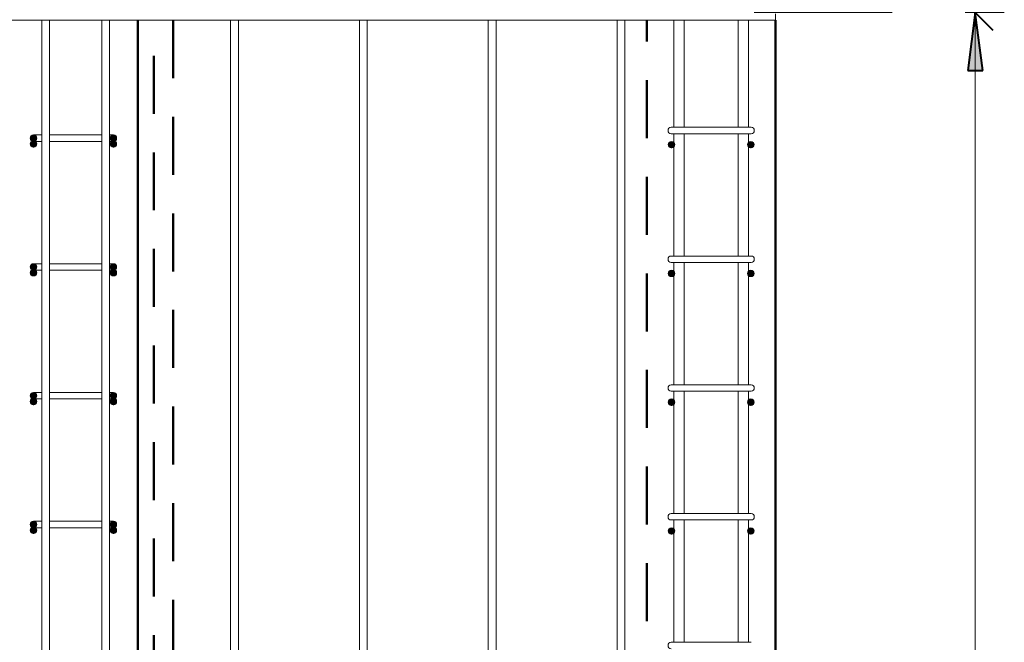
# Model space of a CAD drawing. Header units: millimetres. Extents: x -17509 to 45024, y 2611 to 9111.
# Tile 27 of 93: x 4969 to 6498, y 5779 to 6746. Entities that reach past the tile are written whole.
import ezdxf

# ---------------------------------------------------------------- set-up
doc = ezdxf.new("R2010")
doc.units = ezdxf.units.MM
doc.linetypes.add('ADSK_Невидимые', pattern=[150, 90, -60])
for name, color, linetype, lineweight in [('A-____-____-DIMS', 211, 'Continuous', 9), ('A-____-____-DIMS-30', 211, 'Continuous', 9), ('A-WALL-____-HDLN', 110, 'ADSK_Невидимые', 20), ('A-WALL-____-MCUT', 113, 'Continuous', 50), ('A-WALL-____-OTLN', 113, 'Continuous', 20), ('S-RBAR-____-MCUT', 171, 'Continuous', 20), ('S-RBAR-____-OTLN', 171, 'Continuous', 100)]:
    doc.layers.add(name, color=color, linetype=linetype, lineweight=lineweight)
doc.styles.add('GOST Common_I_1', font='GOST Common Italic.ttf', dxfattribs={"width": 0.8, "height": 75})
doc.dimstyles.new('ADSK_Для_арматуры_Основной_2_5_мм_шаг_кол-во_Стрелки_точный', dxfattribs={"dimscale": 304.8, "dimtxt": 0.247469, "dimasz": 0.295276, "dimexe": 0.147638, "dimexo": 0.000484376, "dimgap": 0.03937, "dimtad": 1, "dimdec": 0, "dimlfac": 304.8, "dimdsep": 46, "dimtxsty": 'GOST Common_I_1', "dimsah": 1, "dimcen": 0.09, "dimdle": 0.147638, "dimazin": 0, "dimtfac": 1, "dimtdec": 4, "dimtix": 1, "dimtmove": 0, "dimatfit": 3, "dimfxl": 1, "dimtvp": 1, "dimtfill": 1, "dimtolj": 1, "dimtzin": 0, "dimarcsym": 2})
doc.dimstyles.new('ADSK_Округление_5мм__Узкий_', dxfattribs={"dimscale": 304.8, "dimtxt": 0.247469, "dimasz": 0.177165, "dimexe": 0.147638, "dimexo": 0.000322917, "dimgap": 0.03937, "dimtad": 1, "dimdec": 0, "dimlfac": 304.8, "dimrnd": 5, "dimdsep": 46, "dimtxsty": 'GOST Common_I_1', "dimblk1": 'OBLIQUE', "dimblk2": 'OBLIQUE', "dimsah": 1, "dimcen": 0.09, "dimdle": 0.147638, "dimazin": 0, "dimtfac": 1, "dimtdec": 4, "dimtix": 1, "dimtmove": 0, "dimatfit": 3, "dimfxl": 1, "dimtvp": 1, "dimtfill": 1, "dimtolj": 1, "dimtzin": 0, "dimlwd": 20, "dimlwe": 20, "dimarcsym": 2})

# ---------------------------------------------------------------- blocks, each defined once
blk = doc.blocks.new('DIMBLOCK110-КЖ1_Р_ВЭ2_Армирование_9')
at = {"layer": 'A-____-____-DIMS-30', "lineweight": 40}
for p, q in [((6452.8, 6757), (6425.8, 6784)), ((6452.8, 6757), (6479.8, 6730)), ((6452.8, 4157), (6425.8, 4184)), ((6452.8, 4157), (6479.8, 4130))]:
    blk.add_line(p, q, dxfattribs=at)
at = {"layer": 'A-____-____-DIMS-30', "lineweight": 20}
for p, q in [((6452.8, 6757), (6109.7, 6757)), ((6452.8, 4157), (6452.8, 6757)), ((6452.8, 6757), (6497.8, 6757)), ((6452.8, 4157), (6109.7, 4157)), ((6452.8, 4157), (6497.8, 4157))]:
    blk.add_line(p, q, dxfattribs=at)
at = {"layer": 'A-____-____-DIMS-30', "color": 0, "lineweight": 20, "insert": (6342.8, 5372.6), "char_height": 75, "width": 202.507, "attachment_point": 1, "rotation": 90, "line_spacing_factor": 1.022761, "style": 'GOST Common_I_1', "bg_fill": 3, "box_fill_scale": 1.25, "bg_fill_color": 256, "bg_fill_true_color": 13158600, "bg_fill_transparency": 0}
blk.add_mtext('2600', dxfattribs=at)
blk = doc.blocks.new('_Oblique')
at = {"color": 0, "linetype": 'ByBlock', "lineweight": -2}
blk.add_line((-0.5, -0.5), (0.5, 0.5), dxfattribs=at)
blk = doc.blocks.new('DIMBLOCK111-КЖ1_Р_ВЭ2_Армирование_9')
at = {"layer": 'A-____-____-DIMS-30', "lineweight": 40}
for p, q in [((6452.8, 6857), (6425.8, 6884)), ((6452.8, 6857), (6479.8, 6830)), ((6452.8, 6757), (6425.8, 6784)), ((6452.8, 6757), (6479.8, 6730))]:
    blk.add_line(p, q, dxfattribs=at)
at = {"layer": 'A-____-____-DIMS-30', "lineweight": 20}
for p, q in [((6452.8, 6857), (6109.7, 6857)), ((6452.8, 6757), (6452.8, 6857)), ((6452.8, 6857), (6497.8, 6857)), ((6452.8, 6757), (6109.7, 6757)), ((6452.8, 6757), (6497.8, 6757))]:
    blk.add_line(p, q, dxfattribs=at)
at = {"layer": 'A-____-____-DIMS-30', "color": 0, "lineweight": 20, "insert": (6342.8, 6749.5), "char_height": 75, "width": 138.073, "attachment_point": 1, "rotation": 90, "line_spacing_factor": 1.022761, "style": 'GOST Common_I_1', "bg_fill": 3, "box_fill_scale": 1.25, "bg_fill_color": 256, "bg_fill_true_color": 13158600, "bg_fill_transparency": 0}
blk.add_mtext('100', dxfattribs=at)
blk = doc.blocks.new('DIMBLOCK121-КЖ1_Р_ВЭ2_Армирование_9')
at = {"layer": 'A-____-____-DIMS-30', "lineweight": 40}
for points in [[(6452.8, 6857), (6464.7, 6947), (6441, 6947)], [(6452.8, 6757), (6441, 6667), (6464.7, 6667)], [(6452.8, 4157), (6464.7, 4247), (6441, 4247)]]:
    blk.add_hatch(color=256, dxfattribs=at).paths.add_polyline_path(points)
for p, q in [((6464.7, 6947), (6441, 6947)), ((6441, 6947), (6452.8, 6857)), ((6452.8, 6857), (6464.7, 6947)), ((6452.8, 6757), (6441, 6667)), ((6464.7, 6667), (6452.8, 6757)), ((6441, 6667), (6464.7, 6667)), ((6464.7, 4247), (6441, 4247)), ((6441, 4247), (6452.8, 4157)), ((6452.8, 4157), (6464.7, 4247))]:
    blk.add_line(p, q, dxfattribs=at)
at = {"layer": 'A-____-____-DIMS-30'}
for p, q in [((6452.8, 6857), (6154.7, 6857)), ((6452.8, 6857), (6497.8, 6857)), ((6452.8, 6757), (6154.7, 6757)), ((6452.8, 4112), (6452.8, 6757)), ((6452.8, 6757), (6497.8, 6757)), ((6452.8, 4157), (6154.7, 4157)), ((6452.8, 4157), (6497.8, 4157))]:
    blk.add_line(p, q, dxfattribs=at)
at = {"layer": 'A-____-____-DIMS-30', "color": 0, "insert": (6342.8, 5230.7), "char_height": 75, "width": 543.086, "attachment_point": 1, "rotation": 90, "line_spacing_factor": 1.022761, "style": 'GOST Common_I_1', "bg_fill": 3, "box_fill_scale": 1.25, "bg_fill_color": 256, "bg_fill_true_color": 13158600, "bg_fill_transparency": 0}
blk.add_mtext('200x13=2600', dxfattribs=at)
blk = doc.blocks.new('_None')
blk = doc.blocks.new('DIMBLOCK122-КЖ1_Р_ВЭ2_Армирование_9')
at = {"layer": 'A-____-____-DIMS-30', "lineweight": 40}
for points in [[(6452.8, 6857), (6464.7, 6947), (6441, 6947)], [(6452.8, 6757), (6441, 6667), (6464.7, 6667)]]:
    blk.add_hatch(color=256, dxfattribs=at).paths.add_polyline_path(points)
at = {"layer": 'A-____-____-DIMS-30'}
for p, q in [((6452.8, 6757), (6452.8, 7019.8)), ((6452.8, 6857), (6154.7, 6857)), ((6452.8, 6857), (6497.8, 6857)), ((6452.8, 6757), (6154.7, 6757)), ((6452.8, 6757), (6497.8, 6757))]:
    blk.add_line(p, q, dxfattribs=at)
at = {"layer": 'A-____-____-DIMS-30', "lineweight": 40}
for p, q in [((6464.7, 6947), (6441, 6947)), ((6441, 6947), (6452.8, 6857)), ((6452.8, 6857), (6464.7, 6947)), ((6452.8, 6757), (6441, 6667)), ((6464.7, 6667), (6452.8, 6757)), ((6441, 6667), (6464.7, 6667))]:
    blk.add_line(p, q, dxfattribs=at)
at = {"layer": 'A-____-____-DIMS-30', "color": 0, "insert": (6342.8, 6749.5), "char_height": 75, "width": 138.073, "attachment_point": 1, "rotation": 90, "line_spacing_factor": 1.022761, "style": 'GOST Common_I_1', "bg_fill": 3, "box_fill_scale": 1.25, "bg_fill_color": 256, "bg_fill_true_color": 13158600, "bg_fill_transparency": 0}
blk.add_mtext('100', dxfattribs=at)

msp = doc.modelspace()

# ---------------------------------------------------------------- hatches: boundary and pattern name
at = {"layer": 'S-RBAR-____-MCUT'}
h = msp.add_hatch(color=256, dxfattribs=at)
edge = h.paths.add_edge_path()
edge.add_arc((4990.723, 6562), 5, 0, 360)
h = msp.add_hatch(color=256, dxfattribs=at)
edge = h.paths.add_edge_path()
edge.add_arc((4990.723, 6553), 5, 0, 360)
for points in [[(4990.723, 6557), (4995.4782, 6560.4549), (4993.6619, 6566.0451), (4987.784, 6566.0451), (4985.9677, 6560.4549)], [(5114.723, 6557), (5119.4782, 6560.4549), (5117.6619, 6566.0451), (5111.784, 6566.0451), (5109.9677, 6560.4549)], [(4990.723, 6548), (4995.4782, 6551.4549), (4993.6619, 6557.0451), (4987.784, 6557.0451), (4985.9677, 6551.4549)], [(5114.723, 6548), (5119.4782, 6551.4549), (5117.6619, 6557.0451), (5111.784, 6557.0451), (5109.9677, 6551.4549)], [(4990.723, 6357), (4995.4782, 6360.4549), (4993.6619, 6366.0451), (4987.784, 6366.0451), (4985.9677, 6360.4549)], [(5114.723, 6357), (5119.4782, 6360.4549), (5117.6619, 6366.0451), (5111.784, 6366.0451), (5109.9677, 6360.4549)], [(4990.723, 6348), (4995.4782, 6351.4549), (4993.6619, 6357.0451), (4987.784, 6357.0451), (4985.9677, 6351.4549)], [(5114.723, 6348), (5119.4782, 6351.4549), (5117.6619, 6357.0451), (5111.784, 6357.0451), (5109.9677, 6351.4549)], [(4990.723, 6157), (4995.4782, 6160.4549), (4993.6619, 6166.0451), (4987.784, 6166.0451), (4985.9677, 6160.4549)], [(5114.723, 6157), (5119.4782, 6160.4549), (5117.6619, 6166.0451), (5111.784, 6166.0451), (5109.9677, 6160.4549)], [(4990.723, 6148), (4995.4782, 6151.4549), (4993.6619, 6157.0451), (4987.784, 6157.0451), (4985.9677, 6151.4549)], [(5114.723, 6148), (5119.4782, 6151.4549), (5117.6619, 6157.0451), (5111.784, 6157.0451), (5109.9677, 6151.4549)], [(4990.723, 5957), (4995.4782, 5960.4549), (4993.6619, 5966.0451), (4987.784, 5966.0451), (4985.9677, 5960.4549)], [(5114.723, 5957), (5119.4782, 5960.4549), (5117.6619, 5966.0451), (5111.784, 5966.0451), (5109.9677, 5960.4549)], [(4990.723, 5948), (4995.4782, 5951.4549), (4993.6619, 5957.0451), (4987.784, 5957.0451), (4985.9677, 5951.4549)], [(5114.723, 5948), (5119.4782, 5951.4549), (5117.6619, 5957.0451), (5111.784, 5957.0451), (5109.9677, 5951.4549)]]:
    msp.add_hatch(color=256, dxfattribs=at).paths.add_polyline_path(points)
h = msp.add_hatch(color=256, dxfattribs=at)
edge = h.paths.add_edge_path()
edge.add_arc((5114.723, 6562), 5, 0, 360)
h = msp.add_hatch(color=256, dxfattribs=at)
edge = h.paths.add_edge_path()
edge.add_arc((5114.723, 6553), 5, 0, 360)
h = msp.add_hatch(color=256, dxfattribs=at)
edge = h.paths.add_edge_path()
edge.add_arc((4990.723, 6362), 5, 0, 360)
h = msp.add_hatch(color=256, dxfattribs=at)
edge = h.paths.add_edge_path()
edge.add_arc((5114.723, 6362), 5, 0, 360)
h = msp.add_hatch(color=256, dxfattribs=at)
edge = h.paths.add_edge_path()
edge.add_arc((4990.723, 6353), 5, 0, 360)
h = msp.add_hatch(color=256, dxfattribs=at)
edge = h.paths.add_edge_path()
edge.add_arc((5114.723, 6353), 5, 0, 360)
h = msp.add_hatch(color=256, dxfattribs=at)
edge = h.paths.add_edge_path()
edge.add_arc((4990.723, 6162), 5, 0, 360)
h = msp.add_hatch(color=256, dxfattribs=at)
edge = h.paths.add_edge_path()
edge.add_arc((5114.723, 6162), 5, 0, 360)
h = msp.add_hatch(color=256, dxfattribs=at)
edge = h.paths.add_edge_path()
edge.add_arc((4990.723, 6153), 5, 0, 360)
h = msp.add_hatch(color=256, dxfattribs=at)
edge = h.paths.add_edge_path()
edge.add_arc((5114.723, 6153), 5, 0, 360)
h = msp.add_hatch(color=256, dxfattribs=at)
edge = h.paths.add_edge_path()
edge.add_arc((4990.723, 5962), 5, 0, 360)
h = msp.add_hatch(color=256, dxfattribs=at)
edge = h.paths.add_edge_path()
edge.add_arc((5114.723, 5962), 5, 0, 360)
h = msp.add_hatch(color=256, dxfattribs=at)
edge = h.paths.add_edge_path()
edge.add_arc((4990.723, 5953), 5, 0, 360)
h = msp.add_hatch(color=256, dxfattribs=at)
edge = h.paths.add_edge_path()
edge.add_arc((5114.723, 5953), 5, 0, 360)
at = {"layer": 'S-RBAR-____-OTLN', "lineweight": 20}
h = msp.add_hatch(color=256, dxfattribs=at)
edge = h.paths.add_edge_path()
edge.add_arc((5981.162, 6551.9393), 5, 0, 360)
for points in [[(5981.162, 6546.9393), (5985.9173, 6550.3943), (5984.1009, 6555.9844), (5978.2231, 6555.9844), (5976.4067, 6550.3943)], [(6104.2833, 6546.9393), (6109.0386, 6550.3943), (6107.2222, 6555.9844), (6101.3444, 6555.9844), (6099.528, 6550.3943)], [(5981.162, 6346.9393), (5985.9173, 6350.3943), (5984.1009, 6355.9844), (5978.2231, 6355.9844), (5976.4067, 6350.3943)], [(6104.2833, 6346.9393), (6109.0386, 6350.3943), (6107.2222, 6355.9844), (6101.3444, 6355.9844), (6099.528, 6350.3943)], [(5981.162, 6146.9393), (5985.9173, 6150.3943), (5984.1009, 6155.9844), (5978.2231, 6155.9844), (5976.4067, 6150.3943)], [(6104.2833, 6146.9393), (6109.0386, 6150.3943), (6107.2222, 6155.9844), (6101.3444, 6155.9844), (6099.528, 6150.3943)], [(5981.162, 5946.9393), (5985.9173, 5950.3943), (5984.1009, 5955.9844), (5978.2231, 5955.9844), (5976.4067, 5950.3943)], [(6104.2833, 5946.9393), (6109.0386, 5950.3943), (6107.2222, 5955.9844), (6101.3444, 5955.9844), (6099.528, 5950.3943)]]:
    msp.add_hatch(color=256, dxfattribs=at).paths.add_polyline_path(points)
h = msp.add_hatch(color=256, dxfattribs=at)
edge = h.paths.add_edge_path()
edge.add_arc((6104.2833, 6551.9393), 5, 0, 360)
h = msp.add_hatch(color=256, dxfattribs=at)
edge = h.paths.add_edge_path()
edge.add_arc((5981.162, 6351.9393), 5, 0, 360)
h = msp.add_hatch(color=256, dxfattribs=at)
edge = h.paths.add_edge_path()
edge.add_arc((6104.2833, 6351.9393), 5, 0, 360)
h = msp.add_hatch(color=256, dxfattribs=at)
edge = h.paths.add_edge_path()
edge.add_arc((5981.162, 6151.9393), 5, 0, 360)
h = msp.add_hatch(color=256, dxfattribs=at)
edge = h.paths.add_edge_path()
edge.add_arc((6104.2833, 6151.9393), 5, 0, 360)
h = msp.add_hatch(color=256, dxfattribs=at)
edge = h.paths.add_edge_path()
edge.add_arc((5981.162, 5951.9393), 5, 0, 360)
h = msp.add_hatch(color=256, dxfattribs=at)
edge = h.paths.add_edge_path()
edge.add_arc((6104.2833, 5951.9393), 5, 0, 360)

# ---------------------------------------------------------------- linework, layer by layer
at = {"layer": 'A-WALL-____-HDLN', "lineweight": 50}
for p, q in [((5177.7223, 4200), (5177.7223, 6745.1716)), ((5207.7223, 6745.1716), (5207.7223, 4200)), ((5942.7226, 4162), (5942.7226, 6745.1716))]:
    msp.add_line(p, q, dxfattribs=at)
at = {"layer": 'A-WALL-____-MCUT'}
msp.add_line((5152.723, 4155.1716), (5152.723, 6745.1716), dxfattribs=at)
at = {"layer": 'A-WALL-____-OTLN', "lineweight": 50}
msp.add_line((6142.7226, 4155.1716), (6142.7226, 6745.1716), dxfattribs=at)
at = {"layer": 'S-RBAR-____-MCUT'}
for p, q in [((4987.784, 6566.0451), (4985.9677, 6560.4549)), ((4985.9677, 6560.4549), (4990.723, 6557)), ((4993.6619, 6566.0451), (4987.784, 6566.0451)), ((4990.723, 6557), (4995.4782, 6560.4549)), ((4995.4782, 6560.4549), (4993.6619, 6566.0451)), ((5111.784, 6566.0451), (5109.9677, 6560.4549)), ((5109.9677, 6560.4549), (5114.723, 6557)), ((5117.6619, 6566.0451), (5111.784, 6566.0451)), ((5114.723, 6557), (5119.4782, 6560.4549)), ((5119.4782, 6560.4549), (5117.6619, 6566.0451)), ((4987.784, 6557.0451), (4985.9677, 6551.4549)), ((4985.9677, 6551.4549), (4990.723, 6548)), ((4993.6619, 6557.0451), (4987.784, 6557.0451)), ((4990.723, 6548), (4995.4782, 6551.4549)), ((4995.4782, 6551.4549), (4993.6619, 6557.0451)), ((5111.784, 6557.0451), (5109.9677, 6551.4549)), ((5109.9677, 6551.4549), (5114.723, 6548)), ((5117.6619, 6557.0451), (5111.784, 6557.0451)), ((5114.723, 6548), (5119.4782, 6551.4549)), ((5119.4782, 6551.4549), (5117.6619, 6557.0451)), ((4987.784, 6366.0451), (4985.9677, 6360.4549)), ((4985.9677, 6360.4549), (4990.723, 6357)), ((4993.6619, 6366.0451), (4987.784, 6366.0451)), ((4990.723, 6357), (4995.4782, 6360.4549)), ((4995.4782, 6360.4549), (4993.6619, 6366.0451)), ((5111.784, 6366.0451), (5109.9677, 6360.4549)), ((5109.9677, 6360.4549), (5114.723, 6357)), ((5117.6619, 6366.0451), (5111.784, 6366.0451)), ((5114.723, 6357), (5119.4782, 6360.4549)), ((5119.4782, 6360.4549), (5117.6619, 6366.0451)), ((4987.784, 6357.0451), (4985.9677, 6351.4549)), ((4985.9677, 6351.4549), (4990.723, 6348)), ((4993.6619, 6357.0451), (4987.784, 6357.0451)), ((4990.723, 6348), (4995.4782, 6351.4549)), ((4995.4782, 6351.4549), (4993.6619, 6357.0451)), ((5111.784, 6357.0451), (5109.9677, 6351.4549)), ((5109.9677, 6351.4549), (5114.723, 6348)), ((5117.6619, 6357.0451), (5111.784, 6357.0451)), ((5114.723, 6348), (5119.4782, 6351.4549)), ((5119.4782, 6351.4549), (5117.6619, 6357.0451)), ((4987.784, 6166.0451), (4985.9677, 6160.4549)), ((4985.9677, 6160.4549), (4990.723, 6157)), ((4993.6619, 6166.0451), (4987.784, 6166.0451)), ((4990.723, 6157), (4995.4782, 6160.4549)), ((4995.4782, 6160.4549), (4993.6619, 6166.0451)), ((5111.784, 6166.0451), (5109.9677, 6160.4549)), ((5109.9677, 6160.4549), (5114.723, 6157)), ((5117.6619, 6166.0451), (5111.784, 6166.0451)), ((5114.723, 6157), (5119.4782, 6160.4549)), ((5119.4782, 6160.4549), (5117.6619, 6166.0451)), ((4987.784, 6157.0451), (4985.9677, 6151.4549)), ((4985.9677, 6151.4549), (4990.723, 6148)), ((4993.6619, 6157.0451), (4987.784, 6157.0451)), ((4990.723, 6148), (4995.4782, 6151.4549)), ((4995.4782, 6151.4549), (4993.6619, 6157.0451)), ((5111.784, 6157.0451), (5109.9677, 6151.4549)), ((5109.9677, 6151.4549), (5114.723, 6148)), ((5117.6619, 6157.0451), (5111.784, 6157.0451)), ((5114.723, 6148), (5119.4782, 6151.4549)), ((5119.4782, 6151.4549), (5117.6619, 6157.0451)), ((4987.784, 5966.0451), (4985.9677, 5960.4549)), ((4993.6619, 5966.0451), (4987.784, 5966.0451)), ((4995.4782, 5960.4549), (4993.6619, 5966.0451)), ((5111.784, 5966.0451), (5109.9677, 5960.4549)), ((5117.6619, 5966.0451), (5111.784, 5966.0451)), ((5119.4782, 5960.4549), (5117.6619, 5966.0451)), ((4985.9677, 5960.4549), (4990.723, 5957)), ((4987.784, 5957.0451), (4985.9677, 5951.4549)), ((4985.9677, 5951.4549), (4990.723, 5948)), ((4993.6619, 5957.0451), (4987.784, 5957.0451)), ((4990.723, 5957), (4995.4782, 5960.4549)), ((4990.723, 5948), (4995.4782, 5951.4549)), ((4995.4782, 5951.4549), (4993.6619, 5957.0451)), ((5109.9677, 5960.4549), (5114.723, 5957)), ((5111.784, 5957.0451), (5109.9677, 5951.4549)), ((5109.9677, 5951.4549), (5114.723, 5948)), ((5117.6619, 5957.0451), (5111.784, 5957.0451)), ((5114.723, 5957), (5119.4782, 5960.4549)), ((5114.723, 5948), (5119.4782, 5951.4549)), ((5119.4782, 5951.4549), (5117.6619, 5957.0451))]:
    msp.add_line(p, q, dxfattribs=at)
for centre in [(4990.723, 6562), (4990.723, 6553), (5114.723, 6562), (5114.723, 6553), (4990.723, 6362), (5114.723, 6362), (4990.723, 6353), (5114.723, 6353), (4990.723, 6162), (5114.723, 6162), (4990.723, 6153), (5114.723, 6153), (4990.723, 5962), (5114.723, 5962), (4990.723, 5953), (5114.723, 5953)]:
    msp.add_circle(centre, 5, dxfattribs=at)
at = {"layer": 'S-RBAR-____-OTLN', "lineweight": 20}
for p, q in [((6142.7226, 6745.1716), (92.723, 6745.1716)), ((5003.7524, 4155.1716), (5003.7524, 6745.1716)), ((5015.7524, 4155.1716), (5015.7524, 6745.1716)), ((5096.723, 4155.1716), (5096.723, 6745.1716)), ((5108.723, 4155.1716), (5108.723, 6745.1716)), ((5296.723, 4155.1716), (5296.723, 6745.1716)), ((5308.723, 4155.1716), (5308.723, 6745.1716)), ((5496.723, 4155.1716), (5496.723, 6745.1716)), ((5508.723, 4155.1716), (5508.723, 6745.1716)), ((5696.723, 4162), (5696.723, 6745.1716)), ((5708.723, 4162), (5708.723, 6745.1716)), ((5896.723, 4162), (5896.723, 6745.1716)), ((5908.723, 4162), (5908.723, 6745.1716)), ((5984.7226, 6579), (5984.7226, 6745.1716)), ((6000.7226, 6579), (6000.7226, 6745.1716)), ((6084.7226, 6579), (6084.7226, 6745.1716)), ((6100.7226, 6579), (6100.7226, 6745.1716)), ((6142.7226, 6755.1716), (6142.7226, 6745.1716)), ((6010.7226, 6579), (5980.7226, 6579)), ((6010.7226, 6579), (6074.7226, 6579)), ((6104.7226, 6579), (6074.7226, 6579)), ((4990.723, 6567), (5003.6199, 6567)), ((5015.7187, 6567), (5020.723, 6567)), ((5020.723, 6567), (5084.723, 6567)), ((5084.723, 6567), (5096.82, 6567)), ((5108.9219, 6567), (5114.723, 6567)), ((6010.7226, 6569), (5980.7226, 6569)), ((5984.7226, 6379), (5984.7226, 6569)), ((6000.7226, 6379), (6000.7226, 6569)), ((6010.7226, 6569), (6074.7226, 6569)), ((6104.7226, 6569), (6074.7226, 6569)), ((6084.7226, 6379), (6084.7226, 6569)), ((6100.7226, 6379), (6100.7226, 6569)), ((4990.723, 6557), (5003.6199, 6557)), ((5015.7187, 6557), (5020.723, 6557)), ((5020.723, 6557), (5084.723, 6557)), ((5084.723, 6557), (5096.82, 6557)), ((5108.9219, 6557), (5114.723, 6557)), ((5978.2231, 6555.9844), (5976.4067, 6550.3943)), ((5976.4067, 6550.3943), (5981.162, 6546.9393)), ((5984.1009, 6555.9844), (5978.2231, 6555.9844)), ((5981.162, 6546.9393), (5985.9173, 6550.3943)), ((5985.9173, 6550.3943), (5984.1009, 6555.9844)), ((6101.3444, 6555.9844), (6099.528, 6550.3943)), ((6099.528, 6550.3943), (6104.2833, 6546.9393)), ((6107.2222, 6555.9844), (6101.3444, 6555.9844)), ((6104.2833, 6546.9393), (6109.0386, 6550.3943)), ((6109.0386, 6550.3943), (6107.2222, 6555.9844)), ((6010.7226, 6379), (5980.7226, 6379)), ((6010.7226, 6379), (6074.7226, 6379)), ((6104.7226, 6379), (6074.7226, 6379)), ((4990.723, 6367), (5003.6199, 6367)), ((5015.7187, 6367), (5020.723, 6367)), ((5020.723, 6367), (5084.723, 6367)), ((5084.723, 6367), (5096.82, 6367)), ((5108.9219, 6367), (5114.723, 6367)), ((6010.7226, 6369), (5980.7226, 6369)), ((5984.7226, 6179), (5984.7226, 6369)), ((6000.7226, 6179), (6000.7226, 6369)), ((6010.7226, 6369), (6074.7226, 6369)), ((6104.7226, 6369), (6074.7226, 6369)), ((6084.7226, 6179), (6084.7226, 6369)), ((6100.7226, 6179), (6100.7226, 6369)), ((4990.723, 6357), (5003.6199, 6357)), ((5015.7187, 6357), (5020.723, 6357)), ((5020.723, 6357), (5084.723, 6357)), ((5084.723, 6357), (5096.82, 6357)), ((5108.9219, 6357), (5114.723, 6357)), ((5978.2231, 6355.9844), (5976.4067, 6350.3943)), ((5976.4067, 6350.3943), (5981.162, 6346.9393)), ((5984.1009, 6355.9844), (5978.2231, 6355.9844)), ((5981.162, 6346.9393), (5985.9173, 6350.3943)), ((5985.9173, 6350.3943), (5984.1009, 6355.9844)), ((6101.3444, 6355.9844), (6099.528, 6350.3943)), ((6099.528, 6350.3943), (6104.2833, 6346.9393)), ((6107.2222, 6355.9844), (6101.3444, 6355.9844)), ((6104.2833, 6346.9393), (6109.0386, 6350.3943)), ((6109.0386, 6350.3943), (6107.2222, 6355.9844)), ((6010.7226, 6179), (5980.7226, 6179)), ((6010.7226, 6179), (6074.7226, 6179)), ((6104.7226, 6179), (6074.7226, 6179)), ((4990.723, 6167), (5003.6199, 6167)), ((5015.7187, 6167), (5020.723, 6167)), ((5020.723, 6167), (5084.723, 6167)), ((5084.723, 6167), (5096.82, 6167)), ((5108.9219, 6167), (5114.723, 6167)), ((6010.7226, 6169), (5980.7226, 6169)), ((5984.7226, 5979), (5984.7226, 6169)), ((6000.7226, 5979), (6000.7226, 6169)), ((6010.7226, 6169), (6074.7226, 6169)), ((6104.7226, 6169), (6074.7226, 6169)), ((6084.7226, 5979), (6084.7226, 6169)), ((6100.7226, 5979), (6100.7226, 6169)), ((4990.723, 6157), (5003.6199, 6157)), ((5015.7187, 6157), (5020.723, 6157)), ((5020.723, 6157), (5084.723, 6157)), ((5084.723, 6157), (5096.82, 6157)), ((5108.9219, 6157), (5114.723, 6157)), ((5978.2231, 6155.9844), (5976.4067, 6150.3943)), ((5976.4067, 6150.3943), (5981.162, 6146.9393)), ((5984.1009, 6155.9844), (5978.2231, 6155.9844)), ((5981.162, 6146.9393), (5985.9173, 6150.3943)), ((5985.9173, 6150.3943), (5984.1009, 6155.9844)), ((6101.3444, 6155.9844), (6099.528, 6150.3943)), ((6099.528, 6150.3943), (6104.2833, 6146.9393)), ((6107.2222, 6155.9844), (6101.3444, 6155.9844)), ((6104.2833, 6146.9393), (6109.0386, 6150.3943)), ((6109.0386, 6150.3943), (6107.2222, 6155.9844)), ((6010.7226, 5979), (5980.7226, 5979)), ((6010.7226, 5979), (6074.7226, 5979)), ((6104.7226, 5979), (6074.7226, 5979)), ((4990.723, 5967), (5003.6199, 5967)), ((5015.7187, 5967), (5020.723, 5967)), ((5020.723, 5967), (5084.723, 5967)), ((5084.723, 5967), (5096.82, 5967)), ((5108.9219, 5967), (5114.723, 5967)), ((6010.7226, 5969), (5980.7226, 5969)), ((5984.7226, 5779), (5984.7226, 5969)), ((6000.7226, 5779), (6000.7226, 5969)), ((6010.7226, 5969), (6074.7226, 5969)), ((6104.7226, 5969), (6074.7226, 5969)), ((6084.7226, 5779), (6084.7226, 5969)), ((6100.7226, 5779), (6100.7226, 5969)), ((4990.723, 5957), (5003.6199, 5957)), ((5015.7187, 5957), (5020.723, 5957)), ((5020.723, 5957), (5084.723, 5957)), ((5084.723, 5957), (5096.82, 5957)), ((5108.9219, 5957), (5114.723, 5957)), ((5978.2231, 5955.9844), (5976.4067, 5950.3943)), ((5976.4067, 5950.3943), (5981.162, 5946.9393)), ((5984.1009, 5955.9844), (5978.2231, 5955.9844)), ((5981.162, 5946.9393), (5985.9173, 5950.3943)), ((5985.9173, 5950.3943), (5984.1009, 5955.9844)), ((6101.3444, 5955.9844), (6099.528, 5950.3943)), ((6099.528, 5950.3943), (6104.2833, 5946.9393)), ((6107.2222, 5955.9844), (6101.3444, 5955.9844)), ((6104.2833, 5946.9393), (6109.0386, 5950.3943)), ((6109.0386, 5950.3943), (6107.2222, 5955.9844)), ((6010.7226, 5779), (5980.7226, 5779)), ((6010.7226, 5779), (6074.7226, 5779)), ((6104.7226, 5779), (6074.7226, 5779))]:
    msp.add_line(p, q, dxfattribs=at)
for centre in [(5981.162, 6551.9393), (6104.2833, 6551.9393), (5981.162, 6351.9393), (6104.2833, 6351.9393), (5981.162, 6151.9393), (6104.2833, 6151.9393), (5981.162, 5951.9393), (6104.2833, 5951.9393)]:
    msp.add_circle(centre, 5, dxfattribs=at)
for centre, start, end in [((5980.7226, 6574), 90, 270), ((6104.7226, 6574), 270, 90), ((4990.723, 6562), 90, 270), ((5114.723, 6562), 270, 90), ((5980.7226, 6374), 90, 270), ((6104.7226, 6374), 270, 90), ((4990.723, 6362), 90, 270), ((5114.723, 6362), 270, 90), ((5980.7226, 6174), 90, 270), ((6104.7226, 6174), 270, 90), ((4990.723, 6162), 90, 270), ((5114.723, 6162), 270, 90), ((5980.7226, 5974), 90, 270), ((6104.7226, 5974), 270, 90), ((4990.723, 5962), 90, 270), ((5114.723, 5962), 270, 90), ((5980.7226, 5774), 90, 270)]:
    msp.add_arc(centre, 5, start, end, dxfattribs=at)

# ---------------------------------------------------------------- next in the draw order: dimensions: what is measured, and where the dimension line sits
at = {"layer": 'A-____-____-DIMS', "lineweight": 20}
dim = msp.add_linear_dim(base=(6452.8121, 6757), p1=(6079.7226, 4157), p2=(6079.7226, 6757), angle=90, dimstyle='ADSK_Округление_5мм__Узкий_', override={"dimpost": '<>', "dimfxl": 2600}, dxfattribs=at)
dim.commit()
dim.dimension.update_dxf_attribs({"geometry": 'DIMBLOCK110-КЖ1_Р_ВЭ2_Армирование_9', "text_midpoint": (6402.8291, 5457)})

# ---------------------------------------------------------------- next in the draw order: dimensions: what is measured, and where the dimension line sits
dim = msp.add_linear_dim(base=(6452.8121, 6857), p1=(6079.7226, 6757), p2=(6079.7226, 6857), angle=90, dimstyle='ADSK_Округление_5мм__Узкий_', override={"dimpost": '<>', "dimfxl": 100}, dxfattribs=at)
dim.commit()
dim.dimension.update_dxf_attribs({"geometry": 'DIMBLOCK111-КЖ1_Р_ВЭ2_Армирование_9', "text_midpoint": (6403.3121, 6807)})

# ---------------------------------------------------------------- next in the draw order: dimensions: what is measured, and where the dimension line sits
at = {"layer": 'A-____-____-DIMS'}
dim = msp.add_linear_dim(base=(6452.8121, 6757), p1=(6109.7226, 4157), p2=(6109.7226, 6757), angle=90, text='200x13=2600', dimstyle='ADSK_Для_арматуры_Основной_2_5_мм_шаг_кол-во_Стрелки_точный', override={"dimpost": '<>', "dimblk1": 'None', "dimblk2": 'None', "dimsah": 1, "dimfxl": 2600}, dxfattribs=at)
dim.commit()
dim.dimension.update_dxf_attribs({"geometry": 'DIMBLOCK121-КЖ1_Р_ВЭ2_Армирование_9', "text_midpoint": (6403.3121, 5457)})

# ---------------------------------------------------------------- next in the draw order: dimensions: what is measured, and where the dimension line sits
dim = msp.add_linear_dim(base=(6452.8121, 6857), p1=(6109.7226, 6757), p2=(6109.7226, 6857), angle=90, text='100', dimstyle='ADSK_Для_арматуры_Основной_2_5_мм_шаг_кол-во_Стрелки_точный', override={"dimpost": '<>', "dimblk1": 'None', "dimblk2": 'None', "dimsah": 1, "dimfxl": 100}, dxfattribs=at)
dim.commit()
dim.dimension.update_dxf_attribs({"geometry": 'DIMBLOCK122-КЖ1_Р_ВЭ2_Армирование_9', "text_midpoint": (6403.3121, 6807)})

doc.saveas('drawing.dxf')
